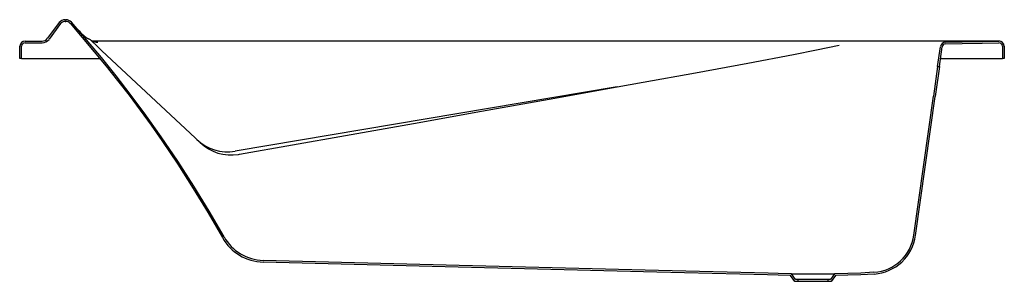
# Model space of a CAD drawing. Header units: millimetres. Extents: x 4799.61 to 4801.31, y 3926.46 to 3926.92.
import ezdxf

# ---------------------------------------------------------------- set-up
doc = ezdxf.new("R2010")
doc.units = ezdxf.units.MM
doc.layers.add('SANINDUSA', color=3, linetype='Continuous')

msp = doc.modelspace()

# ---------------------------------------------------------------- linework, layer by layer
at = {"layer": 'SANINDUSA'}
for p, q in [((4799.6807, 3926.9123), (4799.6606, 3926.8851)), ((4799.6831, 3926.9105), (4799.6631, 3926.8833)), ((4799.6908, 3926.9173), (4799.6922, 3926.9173)), ((4799.6908, 3926.9143), (4799.6922, 3926.9143)), ((4799.6124, 3926.8503), (4799.6128, 3926.8714)), ((4799.6154, 3926.8503), (4799.6158, 3926.8713)), ((4799.6218, 3926.8802), (4799.651, 3926.8802)), ((4799.6218, 3926.8772), (4799.651, 3926.8772)), ((4801.2262, 3926.8799), (4799.7389, 3926.8799)), ((4801.1983, 3926.8364), (4801.2031, 3926.8706)), ((4801.2012, 3926.8361), (4801.206, 3926.8702)), ((4801.2118, 3926.8784), (4801.2404, 3926.8789)), ((4801.2119, 3926.8754), (4801.2404, 3926.8759)), ((4801.304, 3926.8803), (4801.2262, 3926.8799)), ((4801.2404, 3926.8789), (4801.2754, 3926.8795)), ((4801.2404, 3926.8759), (4801.2754, 3926.8765)), ((4801.2754, 3926.8795), (4801.3039, 3926.8801)), ((4801.2754, 3926.8765), (4801.304, 3926.8771)), ((4801.3101, 3926.8712), (4801.3104, 3926.8503)), ((4801.3131, 3926.8712), (4801.3134, 3926.8503)), ((4799.7543, 3926.8636), (4799.9242, 3926.7047)), ((4799.6154, 3926.8503), (4799.6124, 3926.8503)), ((4799.6154, 3926.8503), (4799.6184, 3926.8503)), ((4799.6184, 3926.8503), (4799.7507, 3926.8503)), ((4801.1983, 3926.8365), (4801.191, 3926.785)), ((4801.2012, 3926.8361), (4801.194, 3926.7846)), ((4801.1983, 3926.8365), (4801.2012, 3926.8361)), ((4801.2032, 3926.8503), (4801.3074, 3926.8503)), ((4801.3074, 3926.8503), (4801.3104, 3926.8503)), ((4801.3134, 3926.8503), (4801.3104, 3926.8503)), ((4800.6446, 3926.801), (4799.9848, 3926.6895)), ((4801.1572, 3926.5445), (4801.191, 3926.785)), ((4801.1602, 3926.5441), (4801.194, 3926.7846)), ((4800.9458, 3926.4774), (4800.9229, 3926.4782)), ((4800.9529, 3926.4675), (4800.9458, 3926.4774)), ((4800.9458, 3926.4774), (4801.02, 3926.4774)), ((4801.02, 3926.4774), (4801.0129, 3926.4675)), ((4801.0429, 3926.4782), (4801.02, 3926.4774)), ((4800.9443, 3926.4745), (4800.9228, 3926.4752)), ((4800.9514, 3926.4645), (4800.9443, 3926.4745)), ((4800.9569, 3926.4645), (4800.9514, 3926.4645)), ((4800.9569, 3926.4675), (4800.9529, 3926.4675)), ((4800.9569, 3926.4675), (4800.9569, 3926.4645)), ((4801.0089, 3926.4675), (4800.9569, 3926.4675)), ((4801.0089, 3926.4645), (4800.9569, 3926.4645)), ((4801.0089, 3926.4645), (4801.0089, 3926.4675)), ((4801.0129, 3926.4675), (4801.0089, 3926.4675)), ((4801.0145, 3926.4645), (4801.0089, 3926.4645)), ((4801.0216, 3926.4745), (4801.0145, 3926.4645)), ((4801.0429, 3926.4752), (4801.0216, 3926.4745))]:
    msp.add_line(p, q, dxfattribs=at)
for points in [[(4799.6994, 3926.911), (4799.7204, 3926.8865), (4799.7411, 3926.8619), (4799.7616, 3926.8371), (4799.7816, 3926.8119), (4799.8013, 3926.7864), (4799.8206, 3926.7606), (4799.8395, 3926.7345), (4799.858, 3926.7081), (4799.8856, 3926.6671), (4799.9123, 3926.6254), (4799.938, 3926.583), (4799.9628, 3926.5401)], [(4799.9654, 3926.5415), (4799.9399, 3926.5858), (4799.9133, 3926.6295), (4799.8857, 3926.6724), (4799.857, 3926.7147), (4799.8274, 3926.7564), (4799.8034, 3926.7885), (4799.7788, 3926.8203), (4799.7536, 3926.8516), (4799.7278, 3926.8824), (4799.7017, 3926.913)], [(4799.7353, 3926.8818), (4799.7346, 3926.8822), (4799.7334, 3926.8829)], [(4799.7368, 3926.8804), (4799.7454, 3926.872), (4799.7543, 3926.8636)], [(4800.6446, 3926.801), (4800.6898, 3926.809), (4800.7802, 3926.8252), (4800.8705, 3926.8418), (4800.9494, 3926.857), (4800.9888, 3926.8649), (4801.0084, 3926.869), (4801.028, 3926.8734)], [(4799.9923, 3926.6844), (4800.0839, 3926.7006), (4800.1754, 3926.7169), (4800.2927, 3926.7379), (4800.41, 3926.759), (4800.5273, 3926.78), (4800.6446, 3926.801)], [(4799.9905, 3926.6842), (4799.9905, 3926.6842), (4799.9923, 3926.6844)], [(4800.9228, 3926.4752), (4800.9044, 3926.4757), (4800.7134, 3926.4805), (4800.3701, 3926.4892), (4800.0331, 3926.4977)], [(4800.9229, 3926.4782), (4800.9055, 3926.4787), (4800.7159, 3926.4834), (4800.3714, 3926.4921), (4800.0332, 3926.5007)], [(4801.0883, 3926.4802), (4801.0656, 3926.4788), (4801.0429, 3926.4782)], [(4801.0885, 3926.4772), (4801.0657, 3926.4758), (4801.0429, 3926.4752)]]:
    msp.add_lwpolyline(points, dxfattribs=at)
for centre, radius, start, end in [((4799.6908, 3926.9048), 0.0125, 90, 143.5359), ((4799.6908, 3926.9048), 0.0095, 90, 143.5359), ((4799.6922, 3926.9048), 0.0125, 40.4765, 90), ((4799.6922, 3926.9048), 0.0095, 40.4765, 90), ((4799.651, 3926.8922), 0.012, 270, 323.5359), ((4799.788, 3926.9654), 0.0996, 220.7574, 228.7984), ((4799.7515, 3926.922), 0.0429, 227.2776, 241.6871), ((4799.6218, 3926.8712), 0.009, 90, 179), ((4799.6218, 3926.8712), 0.006, 90, 179), ((4799.651, 3926.8922), 0.015, 270, 323.5359), ((4799.6757, 3926.7798), 0.1182, 60.7709, 62.0411), ((4799.7456, 3926.8965), 0.0179, 235.1318, 268.7644), ((4799.7313, 3926.8746), 0.00801, 46.7229, 54.7951), ((4799.7468, 3926.8992), 0.0209, 239.1885, 271.3728), ((4801.212, 3926.8694), 0.009, 91.0533, 172), ((4801.212, 3926.8694), 0.006, 91.0533, 172), ((4801.3041, 3926.8711), 0.009, 1, 91.0533), ((4801.3041, 3926.8714), 0.00895, 0.9783, 90.8835), ((4801.3041, 3926.8711), 0.006, 1, 91.0533), ((4799.9723, 3926.7666), 0.0781, 226.2528, 279.2043), ((4799.9775, 3926.7597), 0.0766, 225.8531, 279.7638), ((4801.083, 3926.555), 0.075, 274.0375, 352.0003), ((4800.0352, 3926.5807), 0.083, 209.2813, 268.552), ((4800.0352, 3926.5807), 0.08, 209.2799, 268.5534), ((4801.083, 3926.555), 0.078, 274.0375, 352.0003)]:
    msp.add_arc(centre, radius, start, end, dxfattribs=at)

doc.saveas('drawing.dxf')
